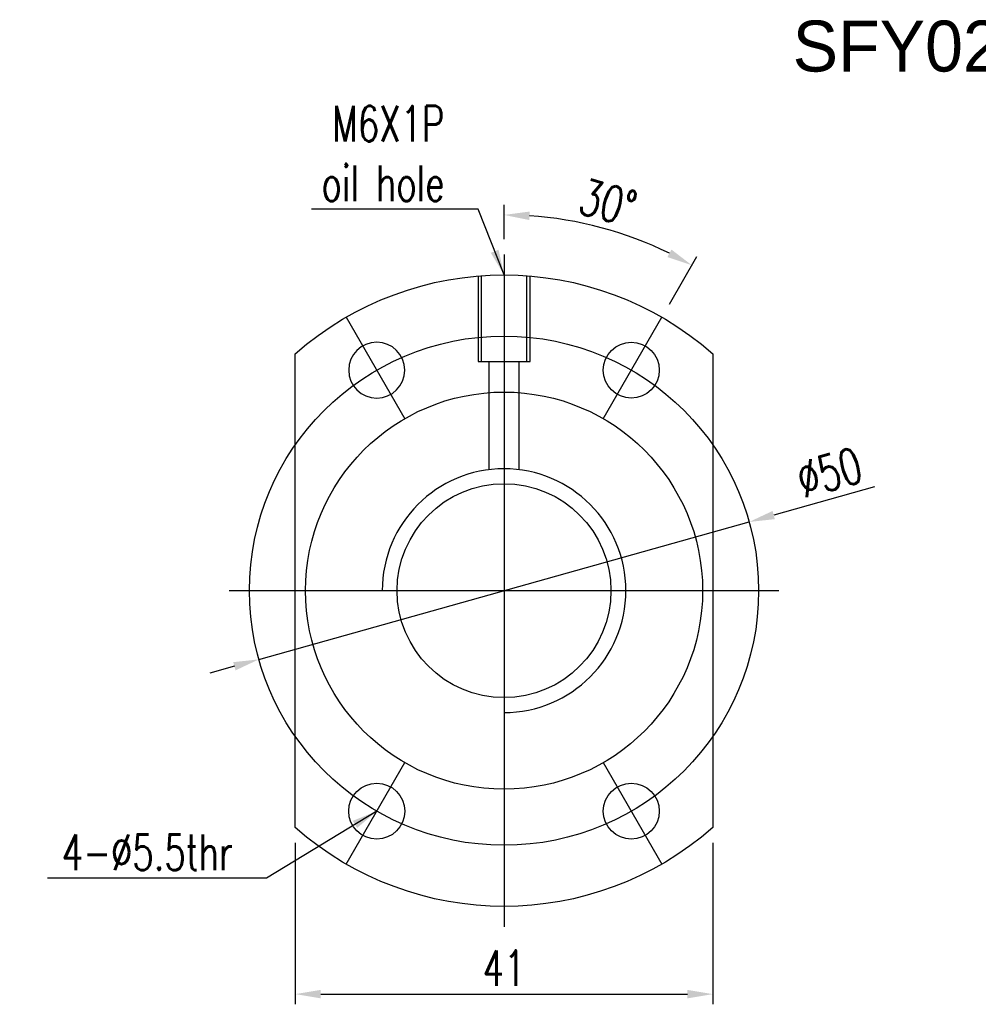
# Model space of a CAD drawing. Header units: millimetres. Extents: x -5 to 210, y -1 to 104.
# Tile 1 of 50: x -5 to 89, y 8 to 104. Entities that reach past the tile are written whole.
import ezdxf

# ---------------------------------------------------------------- set-up
doc = ezdxf.new("R2010")
doc.units = ezdxf.units.MM
doc.header["$LTSCALE"] = 0.1
doc.layers.get('Defpoints').update_dxf_attribs({"linetype": 'CONTINUOUS'})
doc.layers.add('layer 1', color=7, linetype='CONTINUOUS')
doc.styles.add('DIM-7', font='SIMPLEX.shx', dxfattribs={"width": 0.7, "bigfont": 'chineset.shx'})
doc.dimstyles.new('CNS', dxfattribs={"dimtxt": 3.5, "dimasz": 2.5, "dimexe": 1, "dimexo": 1.5, "dimgap": 0.09, "dimtad": 0, "dimdsep": 46, "dimtxsty": 'DIM-7', "dimcen": 0.09, "dimclrd": 1, "dimclre": 1, "dimclrt": 4, "dimadec": 0, "dimazin": 0, "dimtfac": 1, "dimtix": 1, "dimtmove": 2, "dimatfit": 3, "dimfxl": 1, "dimtvp": 0.971429, "dimtolj": 1, "dimarcsym": 0})

# ---------------------------------------------------------------- blocks, each defined once
blk = doc.blocks.new('*D7')
at = {"layer": 'Defpoints', "color": 0, "transparency": 16777216}
for p in [(21.775, 25.024), (62.775, 25.024), (62.775, 8.662)]:
    blk.add_point(p, dxfattribs=at)
at = {"layer": 'layer 1', "lineweight": -2, "transparency": 16777216}
for p, q in [((21.775, 23.524), (21.775, 7.662)), ((62.775, 23.524), (62.775, 7.662)), ((24.275, 8.662), (60.275, 8.662))]:
    blk.add_line(p, q, dxfattribs=at)
at = {"layer": 'layer 1', "transparency": 16777216}
for points in [[(24.275, 9.079), (24.275, 8.246), (21.775, 8.662)], [(60.275, 9.079), (60.275, 8.246), (62.775, 8.662)]]:
    blk.add_solid(points, dxfattribs=at)
at = {"layer": 'layer 1', "transparency": 16777216, "insert": (42.275, 11.212), "char_height": 3.5, "attachment_point": 5, "style": 'DIM-7'}
blk.add_mtext('\\A1;41', dxfattribs=at)
blk = doc.blocks.new('*D8')
at = {"layer": 'Defpoints', "color": 0, "transparency": 16777216}
for p in [(54.893, 82.946), (42.275, 81.278), (57.775, 75.125), (52.025, 65.165), (42.275, 15.278)]:
    blk.add_point(p, dxfattribs=at)
at = {"layer": 'layer 1', "lineweight": -2, "transparency": 16777216}
for p, q in [((42.275, 82.778), (42.275, 86.171)), ((58.525, 76.424), (61.222, 81.094))]:
    blk.add_line(p, q, dxfattribs=at)
blk.add_arc((42.275, 48.278), 36.893, 63.88332, 86.11668, dxfattribs=at)
at = {"layer": 'layer 1', "transparency": 16777216}
for points in [[(44.76, 84.67), (44.788, 85.502), (42.275, 85.171)], [(58.711, 81.772), (58.319, 81.036), (60.722, 80.228)]]:
    blk.add_solid(points, dxfattribs=at)
at = {"layer": 'layer 1', "transparency": 16777216, "insert": (52.484, 86.377), "char_height": 3.5, "attachment_point": 5, "rotation": 345, "style": 'DIM-7'}
blk.add_mtext('\\A1;30°', dxfattribs=at)
blk = doc.blocks.new('*D9')
at = {"layer": 'Defpoints', "color": 0, "transparency": 16777216}
for p in [(66.347, 55.026), (18.203, 41.53)]:
    blk.add_point(p, dxfattribs=at)
at = {"layer": 'layer 1', "lineweight": -2, "transparency": 16777216}
for p, q in [((78.656, 58.476), (68.754, 55.7)), ((18.203, 41.53), (66.347, 55.026)), ((15.796, 40.855), (13.389, 40.181))]:
    blk.add_line(p, q, dxfattribs=at)
at = {"layer": 'layer 1', "transparency": 16777216}
for points in [[(68.642, 56.102), (68.867, 55.299), (66.347, 55.026)], [(15.683, 41.257), (15.908, 40.454), (18.203, 41.53)]]:
    blk.add_solid(points, dxfattribs=at)
at = {"layer": 'layer 1', "transparency": 16777216, "insert": (74.221, 59.881), "char_height": 3.5, "attachment_point": 5, "rotation": 15.65895, "style": 'DIM-7'}
blk.add_mtext('\\A1;∅50', dxfattribs=at)

msp = doc.modelspace()

# ---------------------------------------------------------------- linework, layer by layer
at = {"layer": 'layer 1'}
for p, q in [((42.275, 81.278), (42.275, 15.278)), ((39.725, 79.173), (39.725, 70.778)), ((40.025, 79.173), (40.025, 70.778)), ((44.525, 70.778), (44.525, 79.175)), ((44.825, 70.778), (44.825, 79.175)), ((26.775, 75.125), (32.525, 65.165)), ((52.025, 65.165), (57.775, 75.125)), ((39.725, 70.778), (44.825, 70.778)), ((40.775, 70.778), (40.775, 60.148)), ((43.775, 60.148), (43.775, 70.778)), ((15.275, 48.278), (69.275, 48.278)), ((26.775, 21.431), (32.525, 31.39)), ((52.025, 31.39), (57.775, 21.431))]:
    msp.add_line(p, q, dxfattribs=at)
at = {"layer": 'layer 1', "linetype": 'Continuous'}
for p, q in [((21.775, 25.024), (21.775, 71.532)), ((62.775, 71.532), (62.775, 25.024))]:
    msp.add_line(p, q, dxfattribs=at)
at = {"layer": 'layer 1'}
for radius in [25, 19.5]:
    msp.add_circle((42.275, 48.278), radius, dxfattribs=at)
at = {"layer": 'layer 1', "linetype": 'Continuous', "extrusion": (0, 0, -1)}
msp.add_circle((-29.775, 69.929), 2.75, dxfattribs=at)
at = {"layer": 'layer 1', "linetype": 'Continuous'}
for centre, radius in [((54.775, 69.929), 2.75), ((42.275, 48.278), 10.5), ((29.775, 26.627), 2.75), ((54.775, 26.627), 2.75)]:
    msp.add_circle(centre, radius, dxfattribs=at)
at = {"layer": 'layer 1', "linetype": 'Continuous', "extrusion": (0, 0, -1)}
for start, end in [(48.60165, 131.39835), (228.60165, 311.39835)]:
    msp.add_arc((-42.275, 48.278), 31, start, end, dxfattribs=at)
at = {"layer": 'layer 1'}
msp.add_arc((42.275, 48.278), 11.965, 270, 180, dxfattribs=at)

# ---------------------------------------------------------------- texts
msp.add_text('SFY02040-3.6', height=5, dxfattribs=at).set_placement((70.617, 99.253))
at = {"layer": 'layer 1', "char_height": 3.5, "attachment_point": 9, "style": 'DIM-7'}
for s, insert in [('\\A1;M6X1P\\Poil hole', (36.427, 86.533)), ('\\A1;4-%%c5.5thr', (15.646, 20.839))]:
    msp.add_mtext(s, dxfattribs=dict(at, insert=insert))

# ---------------------------------------------------------------- dimensions: what is measured, and where the dimension line sits
at = {"layer": 'layer 1'}
dim = msp.add_angular_dim_2l(base=(54.893, 82.946), line1=((42.275, 81.278), (42.275, 15.278)), line2=((52.025, 65.165), (57.775, 75.125)), dimstyle='CNS', override={"dimgap": 0.8, "dimtad": 1, "dimclrd": 256, "dimclre": 256, "dimclrt": 256, "dimadec": 2, "dimazin": 2, "dimtmove": 1, "dimatfit": 0}, dxfattribs=at)
dim.commit()
dim.dimension.update_dxf_attribs({"geometry": '*D8', "text_midpoint": (52.484, 86.377)})
dim = msp.add_diameter_dim_2p(p1=(18.203, 41.53), p2=(66.347, 55.026), dimstyle='CNS', override={"dimgap": 0.8, "dimtad": 1, "dimclrd": 256, "dimclre": 256, "dimclrt": 256, "dimadec": 2, "dimazin": 2, "dimtmove": 1, "dimatfit": 0}, dxfattribs=at)
dim.commit()
dim.dimension.update_dxf_attribs({"geometry": '*D9', "text_midpoint": (74.221, 59.881)})
dim = msp.add_linear_dim(base=(62.775, 8.662), p1=(21.775, 25.024), p2=(62.775, 25.024), dimstyle='CNS', override={"dimgap": 0.8, "dimtad": 1, "dimclrd": 256, "dimclre": 256, "dimclrt": 256, "dimadec": 2, "dimazin": 2, "dimtmove": 1, "dimatfit": 0}, dxfattribs=at)
dim.commit()
dim.dimension.update_dxf_attribs({"geometry": '*D7', "text_midpoint": (42.275, 11.212)})

# ---------------------------------------------------------------- leaders
at = {"layer": 'layer 1', "annotation_type": 0, "has_hookline": 1, "hookline_direction": 1}
for points, text_width in [([(42.275, 79.278), (39.727, 85.733), (37.227, 85.733)], 13.067), ([(29.775, 26.627), (18.946, 20.039), (16.446, 20.039)], 18.2)]:
    msp.add_leader(points, dimstyle='CNS', override={"dimgap": 0.8, "dimtad": 1, "dimclrd": 256, "dimclre": 256, "dimclrt": 256, "dimadec": 2, "dimazin": 2, "dimtmove": 1, "dimatfit": 0}, dxfattribs=dict(at, text_width=text_width))

doc.saveas('drawing.dxf')
